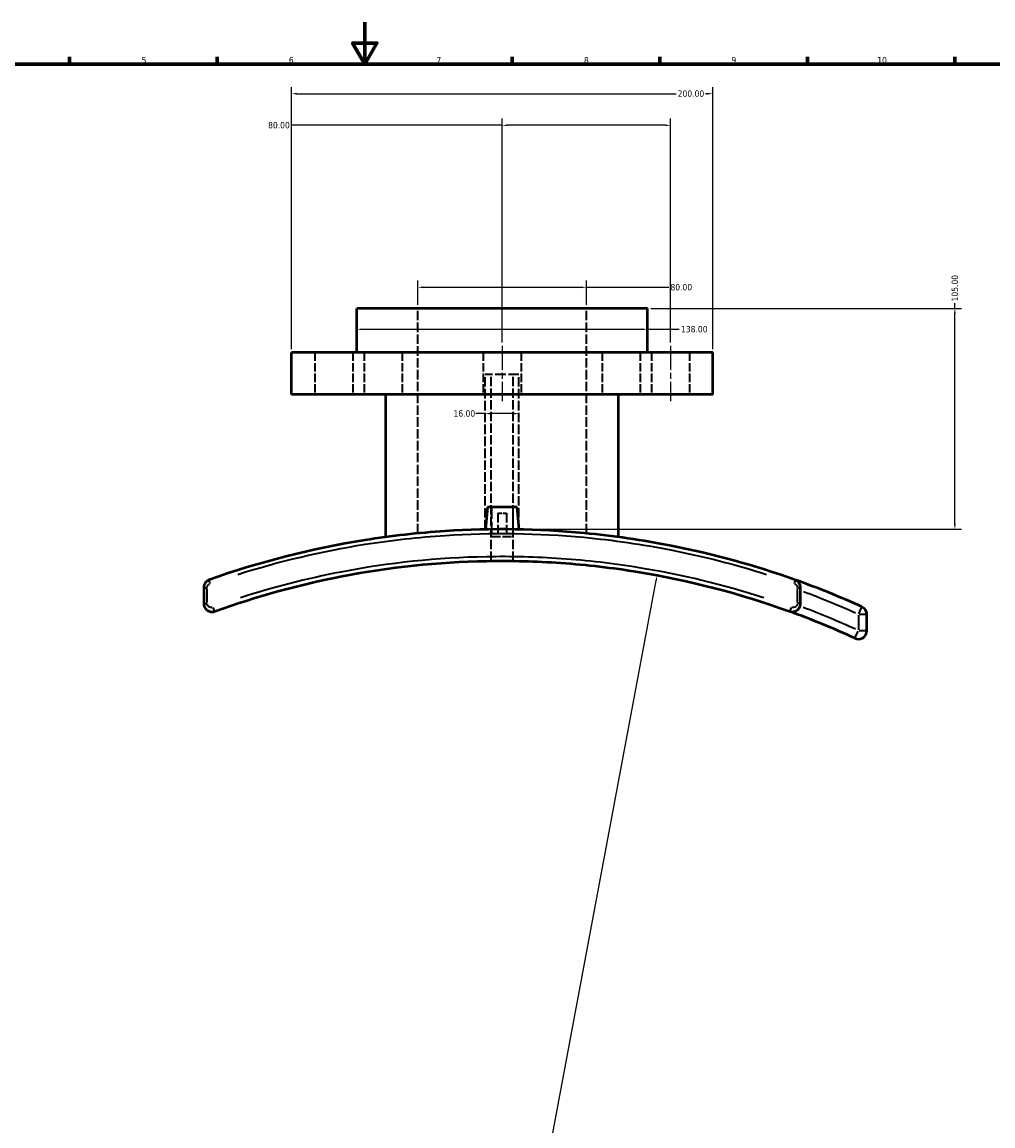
# Model space of a CAD drawing. Header units: millimetres. Extents: x -203 to 1362, y -455 to 1155.
# Tile 4 of 8: x 258 to 719, y 69 to 594. Entities that reach past the tile are written whole.
import ezdxf

# ---------------------------------------------------------------- set-up
doc = ezdxf.new("R2010")
doc.units = ezdxf.units.MM
doc.linetypes.add('CHAIN', pattern=[0.3543, 0.2362, -0.0295, 0.0591, -0.0295])
doc.linetypes.add('DASHED', pattern=[0.2068, 0.1655, -0.0413])
for name, color, linetype, lineweight in [('Border (ANSI)', 7, 'Continuous', 70), ('Centerline (ANSI)', 7, 'Continuous', 25), ('Dimension (ANSI)', 7, 'Continuous', 25), ('Hidden (ANSI)', 7, 'DASHED', 35), ('Visible (ANSI)', 7, 'Continuous', 50), ('Visible Narrow (ANSI)', 7, 'Continuous', 35)]:
    doc.layers.add(name, color=color, linetype=linetype, lineweight=lineweight)
doc.styles.add('Note Text (ANSI)', font='tahoma.ttf')
doc.dimstyles.new('Default - mm (ANSI)', dxfattribs={"dimtxt": 3.048, "dimasz": 2.5, "dimexe": 3.175, "dimexo": 1.6002, "dimgap": 0.8, "dimtad": 0, "dimtoh": 1, "dimrnd": 1e-08, "dimzin": 4, "dimdsep": 46, "dimtxsty": 'Note Text (ANSI)', "dimcen": 0.09, "dimdle": 10, "dimclrd": 256, "dimclre": 256, "dimclrt": 256, "dimadec": 1, "dimazin": 1, "dimtfac": 1, "dimtofl": 0, "dimtmove": 0, "dimatfit": 3, "dimfxl": 1, "dimtolj": 1, "dimtzin": 4, "dimlwd": -1, "dimlwe": -1, "dimarcsym": 0})

# ---------------------------------------------------------------- blocks, each defined once
blk = doc.blocks.new('Borders Default Border')
at = {"layer": 'Border (ANSI)'}
for p, q in [((280.33, 574), (280.33, 577.45)), ((350.42, 574), (350.42, 577.45)), ((490.58, 574), (490.58, 577.45)), ((560.67, 574), (560.67, 577.45)), ((630.75, 574), (630.75, 577.45)), ((700.83, 574), (700.83, 577.45))]:
    blk.add_line(p, q, dxfattribs=at)
at = {"layer": 'Border (ANSI)', "flags": 128}
for points in [[(420.5, 594), (420.5, 574), (414.73, 584), (426.27, 584), (420.5, 574)], [(20, 20), (20, 574), (821, 574), (821, 20), (20, 20)]]:
    blk.add_lwpolyline(points, dxfattribs=at)
at = {"layer": 'Border (ANSI)', "attachment_point": 7, "style": 'Note Text (ANSI)'}
for s, insert, char_height in [('5', (314.48, 574.34), 3.05), ('6', (384.49, 574.34), 3.05), ('7', (454.6, 574.4), 3.05), ('8', (524.63, 574.33), 3.05), ('9', (594.7, 574.34), 3.05), ('10', (663.96, 574.34), 3.048)]:
    blk.add_mtext(s, dxfattribs=dict(at, insert=insert, char_height=char_height))
blk = doc.blocks.new('*D6')
at = {"layer": 'Defpoints', "color": 0, "transparency": 16777216}
for p in [(559.43, 331.1), (412.13, -455.22)]:
    blk.add_point(p, dxfattribs=at)
at = {"layer": 'Dimension (ANSI)', "transparency": 16777216}
for p, q in [((506.01, 45.9), (558.97, 328.65)), ((509.23, 45.9), (506.01, 45.9))]:
    blk.add_line(p, q, dxfattribs=at)
blk.add_solid([(558.56, 328.72), (559.38, 328.57), (559.43, 331.1)], dxfattribs=at)
at = {"layer": 'Dimension (ANSI)', "transparency": 16777216, "insert": (510.03, 47.54), "char_height": 3.048, "attachment_point": 1, "style": 'Note Text (ANSI)'}
blk.add_mtext('\\A1;∅800.00', dxfattribs=at)
blk = doc.blocks.new('*D7')
at = {"layer": 'Defpoints', "color": 0, "transparency": 16777216}
for p in [(554.78, 457.94), (700.83, 457.94), (485.78, 352.94)]:
    blk.add_point(p, dxfattribs=at)
at = {"layer": 'Dimension (ANSI)', "transparency": 16777216}
for p, q in [((556.38, 457.94), (704, 457.94)), ((700.83, 457.94), (700.83, 460.44)), ((700.83, 355.44), (700.83, 455.44)), ((487.38, 352.94), (704, 352.94))]:
    blk.add_line(p, q, dxfattribs=at)
for points in [[(700.41, 455.44), (701.25, 455.44), (700.83, 457.94)], [(700.41, 355.44), (701.25, 355.44), (700.83, 352.94)]]:
    blk.add_solid(points, dxfattribs=at)
at = {"layer": 'Dimension (ANSI)', "transparency": 16777216, "insert": (699.24, 461.24), "char_height": 3.048, "attachment_point": 1, "rotation": 90, "style": 'Note Text (ANSI)'}
blk.add_mtext('\\A1;105.00', dxfattribs=at)
blk = doc.blocks.new('*D8')
at = {"layer": 'Defpoints', "color": 0, "transparency": 16777216}
for p in [(485.78, 544.94), (485.78, 440.12), (565.78, 440.12)]:
    blk.add_point(p, dxfattribs=at)
at = {"layer": 'Dimension (ANSI)', "transparency": 16777216}
for p, q in [((485.78, 441.72), (485.78, 548.12)), ((565.78, 441.72), (565.78, 548.12)), ((485.78, 544.94), (385.54, 544.94)), ((563.28, 544.94), (488.28, 544.94))]:
    blk.add_line(p, q, dxfattribs=at)
for points in [[(488.28, 545.36), (488.28, 544.53), (485.78, 544.94)], [(563.28, 545.36), (563.28, 544.53), (565.78, 544.94)]]:
    blk.add_solid(points, dxfattribs=at)
at = {"layer": 'Dimension (ANSI)', "transparency": 16777216, "insert": (374.63, 546.54), "char_height": 3.048, "attachment_point": 1, "style": 'Note Text (ANSI)'}
blk.add_mtext('\\A1;80.00', dxfattribs=at)
blk = doc.blocks.new('*D9')
at = {"layer": 'Defpoints', "color": 0, "transparency": 16777216}
for p in [(525.78, 467.94), (445.78, 457.94), (525.78, 457.94)]:
    blk.add_point(p, dxfattribs=at)
at = {"layer": 'Dimension (ANSI)', "transparency": 16777216}
for p, q in [((445.78, 459.54), (445.78, 471.12)), ((448.28, 467.94), (523.28, 467.94)), ((525.78, 459.54), (525.78, 471.12)), ((525.78, 467.94), (564.93, 467.94))]:
    blk.add_line(p, q, dxfattribs=at)
for points in [[(448.28, 468.36), (448.28, 467.53), (445.78, 467.94)], [(523.28, 468.36), (523.28, 467.53), (525.78, 467.94)]]:
    blk.add_solid(points, dxfattribs=at)
at = {"layer": 'Dimension (ANSI)', "transparency": 16777216, "insert": (565.73, 469.54), "char_height": 3.048, "attachment_point": 1, "style": 'Note Text (ANSI)'}
blk.add_mtext('\\A1;80.00', dxfattribs=at)
blk = doc.blocks.new('*D10')
at = {"layer": 'Defpoints', "color": 0, "transparency": 16777216}
for p in [(585.78, 559.94), (385.78, 436.94), (585.78, 436.94)]:
    blk.add_point(p, dxfattribs=at)
at = {"layer": 'Dimension (ANSI)', "transparency": 16777216}
for p, q in [((385.78, 438.54), (385.78, 563.12)), ((585.78, 438.54), (585.78, 563.12)), ((388.28, 559.94), (568.37, 559.94)), ((583.28, 559.94), (582.29, 559.94))]:
    blk.add_line(p, q, dxfattribs=at)
for points in [[(388.28, 560.36), (388.28, 559.53), (385.78, 559.94)], [(583.28, 560.36), (583.28, 559.53), (585.78, 559.94)]]:
    blk.add_solid(points, dxfattribs=at)
at = {"layer": 'Dimension (ANSI)', "transparency": 16777216, "insert": (569.17, 561.53), "char_height": 3.048, "attachment_point": 1, "style": 'Note Text (ANSI)'}
blk.add_mtext('\\A1;200.00', dxfattribs=at)
blk = doc.blocks.new('*D11')
at = {"layer": 'Defpoints', "color": 0, "transparency": 16777216}
for p in [(416.78, 448), (554.78, 448), (554.78, 448)]:
    blk.add_point(p, dxfattribs=at)
at = {"layer": 'Dimension (ANSI)', "transparency": 16777216}
for p, q in [((419.28, 448), (552.28, 448)), ((554.78, 448), (569.94, 448))]:
    blk.add_line(p, q, dxfattribs=at)
for points in [[(419.28, 448.42), (419.28, 447.58), (416.78, 448)], [(552.28, 448.42), (552.28, 447.58), (554.78, 448)]]:
    blk.add_solid(points, dxfattribs=at)
at = {"layer": 'Dimension (ANSI)', "transparency": 16777216, "insert": (570.74, 449.59), "char_height": 3.048, "attachment_point": 1, "style": 'Note Text (ANSI)'}
blk.add_mtext('\\A1;138.00', dxfattribs=at)
blk = doc.blocks.new('*D14')
at = {"layer": 'Defpoints', "color": 0, "transparency": 16777216}
for p in [(477.78, 407.93), (493.78, 407.93), (493.78, 407.93)]:
    blk.add_point(p, dxfattribs=at)
at = {"layer": 'Dimension (ANSI)', "transparency": 16777216}
for p, q in [((477.78, 407.93), (473.27, 407.93)), ((491.28, 407.93), (480.28, 407.93))]:
    blk.add_line(p, q, dxfattribs=at)
for points in [[(480.28, 408.35), (480.28, 407.51), (477.78, 407.93)], [(491.28, 408.35), (491.28, 407.51), (493.78, 407.93)]]:
    blk.add_solid(points, dxfattribs=at)
at = {"layer": 'Dimension (ANSI)', "transparency": 16777216, "insert": (462.68, 409.52), "char_height": 3.048, "attachment_point": 1, "style": 'Note Text (ANSI)'}
blk.add_mtext('\\A1;16.00', dxfattribs=at)

msp = doc.modelspace()

# ---------------------------------------------------------------- linework, layer by layer
at = {"layer": 'Centerline (ANSI)', "linetype": 'CHAIN', "ltscale": 48.391193}
for p, q in [((485.784, 440.117), (485.784, 413.767)), ((565.784, 440.117), (565.784, 413.767))]:
    msp.add_line(p, q, dxfattribs=at)
at = {"layer": 'Hidden (ANSI)', "ltscale": 27.214754}
for p, q in [((445.784, 351.01), (445.784, 457.942)), ((525.784, 351.01), (525.784, 457.942))]:
    msp.add_line(p, q, dxfattribs=at)
at = {"layer": 'Hidden (ANSI)', "ltscale": 24.17795}
for p, q in [((396.784, 436.942), (396.784, 416.942)), ((414.784, 436.942), (414.784, 416.942)), ((420.216, 436.942), (420.216, 416.942)), ((438.216, 436.942), (438.216, 416.942)), ((476.784, 436.942), (476.784, 416.942)), ((494.784, 436.942), (494.784, 416.942)), ((533.353, 436.942), (533.353, 416.942)), ((551.353, 436.942), (551.353, 416.942)), ((556.784, 436.942), (556.784, 416.942)), ((574.784, 436.942), (574.784, 416.942))]:
    msp.add_line(p, q, dxfattribs=at)
at = {"layer": 'Hidden (ANSI)', "ltscale": 30.382908}
msp.add_line((493.784, 426.442), (477.784, 426.442), dxfattribs=at)
at = {"layer": 'Hidden (ANSI)', "ltscale": 27.368366}
for p, q in [((477.784, 352.865), (477.784, 426.442)), ((493.784, 352.865), (493.784, 426.442))]:
    msp.add_line(p, q, dxfattribs=at)
at = {"layer": 'Hidden (ANSI)', "ltscale": 26.757072}
for p, q in [((480.584, 337.908), (480.584, 426.442)), ((490.984, 337.908), (490.984, 426.442))]:
    msp.add_line(p, q, dxfattribs=at)
at = {"layer": 'Hidden (ANSI)', "ltscale": 33.849129}
for p, q in [((480.784, 363.542), (480.784, 349.542)), ((490.784, 363.542), (490.784, 349.542))]:
    msp.add_line(p, q, dxfattribs=at)
at = {"layer": 'Hidden (ANSI)', "ltscale": 11.961675}
msp.add_line((483.784, 360.542), (487.784, 360.542), dxfattribs=at)
at = {"layer": 'Hidden (ANSI)', "ltscale": 26.595745}
for p, q in [((483.784, 360.542), (483.784, 349.542)), ((487.784, 360.542), (487.784, 349.542))]:
    msp.add_line(p, q, dxfattribs=at)
at = {"layer": 'Hidden (ANSI)', "ltscale": 25.31909}
msp.add_line((480.784, 349.542), (490.784, 349.542), dxfattribs=at)
at = {"layer": 'Visible (ANSI)'}
for p, q in [((554.784, 457.942), (416.784, 457.942)), ((416.784, 436.942), (416.784, 457.942)), ((554.784, 436.942), (554.784, 457.942)), ((585.784, 436.942), (385.784, 436.942)), ((385.784, 416.942), (385.784, 436.942)), ((585.784, 416.942), (585.784, 436.942)), ((585.784, 416.942), (385.784, 416.942)), ((430.584, 349.254), (430.584, 416.942)), ((540.984, 349.254), (540.984, 416.942)), ((478.784, 363.542), (477.85, 352.866)), ((478.784, 363.542), (492.784, 363.542)), ((492.784, 363.542), (493.718, 352.866)), ((344.034, 325.17), (344.034, 317.732)), ((627.534, 317.732), (627.534, 325.17)), ((659.034, 304.78), (659.034, 312.475))]:
    msp.add_line(p, q, dxfattribs=at)
for centre, radius, start, end in [((485.784, -62.058), 415, 65.68201, 70.41784), ((655.034, 312.475), 4, 0, 65.68201), ((485.784, -62.058), 400, 65.23259, 70.0643), ((655.034, 304.78), 4, 245.23259, 0)]:
    msp.add_arc(centre, radius, start, end, dxfattribs=at)
for points, knots in [([(624.875, 328.939), (605.816, 335.719), (586.12, 341.15), (552.402, 347.795), (538.596, 349.804), (502.813, 353.175), (480.701, 353.494), (445.933, 351.223), (433.175, 349.792), (395.25, 343.755), (370.474, 337.398), (346.694, 328.939)], [-28.4213047, -28.4213047, -28.4213047, -28.4213047, -22.2653376, -22.2653376, -18.0912102, -18.0912102, -11.517132, -11.517132, -7.6808821, -7.6808821, 0, 0, 0, 0]), ([(349.398, 313.972), (368.925, 321.054), (389.15, 326.663), (432.299, 335.012), (455.3, 337.444), (490.134, 338.092), (501.927, 337.789), (525.949, 336.11), (538.174, 334.686), (574.912, 328.684), (599.034, 322.364), (622.171, 313.972)], [-28.1596649, -28.1596649, -28.1596649, -28.1596649, -21.7792889, -21.7792889, -14.8265248, -14.8265248, -11.2742226, -11.2742226, -7.560002, -7.560002, 0, 0, 0, 0]), ([(346.694, 328.939), (346.266, 328.787), (345.864, 328.561), (345.105, 327.944), (344.764, 327.533), (344.322, 326.714), (344.184, 326.327), (344.059, 325.679), (344.034, 325.424), (344.034, 325.17)], [-0.24780305, -0.24780305, -0.24780305, -0.24780305, -0.17844043, -0.17844043, -0.09913357, -0.09913357, -0.0381283, -0.0381283, 0, 0, 0, 0]), ([(627.534, 325.17), (627.534, 325.56), (627.477, 325.951), (627.185, 326.92), (626.864, 327.472), (626.005, 328.378), (625.464, 328.729), (624.875, 328.939)], [-0.24780305, -0.24780305, -0.24780305, -0.24780305, -0.18927536, -0.18927536, -0.09563106, -0.09563106, 0, 0, 0, 0]), ([(344.034, 317.732), (344.034, 317.129), (344.174, 316.526), (344.753, 315.333), (345.248, 314.774), (346.31, 314.081), (346.832, 313.878), (347.789, 313.718), (348.215, 313.714), (348.893, 313.817), (349.15, 313.882), (349.398, 313.972)], [-0.38858661, -0.38858661, -0.38858661, -0.38858661, -0.29804305, -0.29804305, -0.18890052, -0.18890052, -0.10494473, -0.10494473, -0.04036336, -0.04036336, 0, 0, 0, 0]), ([(622.171, 313.972), (622.829, 313.733), (623.548, 313.672), (624.899, 313.913), (625.532, 314.201), (626.464, 314.959), (626.805, 315.37), (627.247, 316.189), (627.385, 316.576), (627.51, 317.224), (627.534, 317.478), (627.534, 317.732)], [-0.38858654, -0.38858654, -0.38858654, -0.38858654, -0.28154359, -0.28154359, -0.17844312, -0.17844312, -0.09913507, -0.09913507, -0.03812887, -0.03812887, 0, 0, 0, 0])]:
    msp.add_open_spline(points, degree=3, knots=knots, dxfattribs=at)
at = {"layer": 'Visible Narrow (ANSI)'}
for p, q in [((344.039, 325.17), (345.488, 325.17)), ((345.621, 318.104), (345.621, 324.798)), ((625.948, 324.798), (625.948, 318.104)), ((627.53, 325.17), (626.081, 325.17)), ((344.039, 317.732), (345.488, 317.732)), ((627.53, 317.732), (626.081, 317.732)), ((655.164, 312.761), (656.677, 316.109)), ((655.034, 312.091), (655.034, 305.165)), ((659.022, 312.475), (655.348, 312.475)), ((653.364, 301.159), (654.903, 304.495)), ((655.348, 304.78), (659.022, 304.78))]:
    msp.add_line(p, q, dxfattribs=at)
for radius, start, end in [(411, 65.88915, 69.61774), (404, 65.44581, 69.28379)]:
    msp.add_arc((485.784, -62.058), radius, start, end, dxfattribs=at)
for centre, major_axis, ratio, start_param, end_param in [((347.364, 327.055), (-0.67, 1.884), 0.193587, 0.075102, 1.4269376), ((624.205, 327.055), (0.67, 1.884), 0.193587, 4.8562477, 6.2080833), ((348.716, 315.852), (0.682, -1.88), 0.1912781, 4.7251265, 6.2011822), ((622.852, 315.852), (-0.682, -1.88), 0.1912781, 0.0820031, 1.5580588)]:
    msp.add_ellipse(centre, major_axis=major_axis, ratio=ratio, start_param=start_param, end_param=end_param, dxfattribs=at)
for points, knots in [([(360.228, 331.511), (379.858, 337.735), (400.09, 342.541), (433.273, 347.807), (446.008, 349.232), (480.71, 351.491), (502.781, 351.173), (538.497, 347.819), (552.278, 345.82), (581.303, 340.117), (596.494, 336.219), (611.342, 331.511)], [1.4210652, 1.4210652, 1.4210652, 1.4210652, 7.6808821, 7.6808821, 11.517132, 11.517132, 18.0912102, 18.0912102, 22.2653376, 22.2653376, 27.0002394, 27.0002394, 27.0002394, 27.0002394]), ([(610.128, 320.346), (590.863, 326.572), (570.998, 331.391), (538.591, 336.669), (526.269, 338.101), (502.056, 339.788), (490.169, 340.092), (455.057, 339.442), (431.872, 336.997), (392.972, 329.493), (377.011, 325.379), (361.44, 320.346)], [1.4079832, 1.4079832, 1.4079832, 1.4079832, 7.560002, 7.560002, 11.2742226, 11.2742226, 14.8265248, 14.8265248, 21.7792889, 21.7792889, 26.7516816, 26.7516816, 26.7516816, 26.7516816]), ([(345.624, 325.294), (345.63, 325.38), (345.641, 325.465), (345.695, 325.749), (345.765, 325.942), (345.986, 326.352), (346.158, 326.557), (346.506, 326.84), (346.668, 326.937), (346.841, 327.01)], [0.01239015, 0.01239015, 0.01239015, 0.01239015, 0.0381283, 0.0381283, 0.09913357, 0.09913357, 0.17844043, 0.17844043, 0.23541289, 0.23541289, 0.23541289, 0.23541289]), ([(624.728, 327.01), (624.98, 326.903), (625.21, 326.745), (625.612, 326.321), (625.773, 326.045), (625.908, 325.6), (625.935, 325.448), (625.944, 325.294)], [0.01239015, 0.01239015, 0.01239015, 0.01239015, 0.09563106, 0.09563106, 0.18927536, 0.18927536, 0.23541289, 0.23541289, 0.23541289, 0.23541289]), ([(348.128, 315.796), (348.061, 315.779), (347.994, 315.765), (347.717, 315.723), (347.503, 315.725), (347.024, 315.805), (346.762, 315.907), (346.229, 316.253), (345.981, 316.533), (345.719, 317.071), (345.653, 317.303), (345.63, 317.538)], [0.01942933, 0.01942933, 0.01942933, 0.01942933, 0.04036336, 0.04036336, 0.10494473, 0.10494473, 0.18890052, 0.18890052, 0.29804305, 0.29804305, 0.36915728, 0.36915728, 0.36915728, 0.36915728]), ([(625.939, 317.538), (625.933, 317.476), (625.924, 317.415), (625.873, 317.154), (625.804, 316.961), (625.582, 316.551), (625.411, 316.346), (624.944, 315.967), (624.627, 315.823), (624.012, 315.713), (623.719, 315.725), (623.441, 315.796)], [0.01942933, 0.01942933, 0.01942933, 0.01942933, 0.03812887, 0.03812887, 0.09913507, 0.09913507, 0.17844312, 0.17844312, 0.28154359, 0.28154359, 0.36915721, 0.36915721, 0.36915721, 0.36915721])]:
    msp.add_open_spline(points, degree=3, knots=knots, dxfattribs=at)

# ---------------------------------------------------------------- block references
msp.add_blockref('Borders Default Border', (0, 0))

# ---------------------------------------------------------------- dimensions: what is measured, and where the dimension line sits
at = {"layer": 'Dimension (ANSI)'}
for base, p1, p2, override, picture, middle in [((585.784, 559.942), (385.784, 436.942), (585.784, 436.942), {"dimtoh": 0, "dimdec": 2, "dimtp": 0, "dimtm": 0, "dimtdec": 2, "dimatfit": 1}, '*D10', (575.332, 559.942)), ((525.784, 467.942), (445.784, 457.942), (525.784, 457.942), {"dimtoh": 0, "dimdec": 2, "dimtp": 0, "dimtm": 0, "dimtdec": 2, "dimatfit": 2}, '*D9', (570.784, 467.942)), ((554.784, 447.999), (416.784, 447.999), (554.784, 447.999), {"dimtoh": 0, "dimdec": 2, "dimse1": 1, "dimse2": 1, "dimtp": 0, "dimtm": 0, "dimtdec": 2, "dimatfit": 2}, '*D11', (576.784, 447.999)), ((493.784, 407.93), (477.784, 407.93), (493.784, 407.93), {"dimtoh": 0, "dimdec": 2, "dimse1": 1, "dimse2": 1, "dimtp": 0, "dimtm": 0, "dimtdec": 2, "dimatfit": 2}, '*D14', (467.571, 407.93))]:
    dim = msp.add_linear_dim(base=base, p1=p1, p2=p2, dimstyle='Default - mm (ANSI)', override=override, dxfattribs=at)
    dim.commit()
    dim.dimension.update_dxf_attribs({"geometry": picture, "text_midpoint": middle, "dimtype": 160})
for base, p1, p2, angle, picture, middle in [((485.784, 544.942), (565.784, 440.117), (485.784, 440.117), 180, '*D8', (379.685, 544.942)), ((700.828, 457.942), (485.784, 352.94), (554.784, 457.942), 90, '*D7', (700.828, 467.281))]:
    dim = msp.add_linear_dim(base=base, p1=p1, p2=p2, angle=angle, dimstyle='Default - mm (ANSI)', override={"dimtoh": 0, "dimdec": 2, "dimtp": 0, "dimtm": 0, "dimtdec": 2, "dimatfit": 2}, dxfattribs=at)
    dim.commit()
    dim.dimension.update_dxf_attribs({"geometry": picture, "text_midpoint": middle, "dimtype": 160})
dim = msp.add_diameter_dim_2p(p1=(412.135, -455.22), p2=(559.434, 331.103), dimstyle='Default - mm (ANSI)', override={"dimtih": 1, "dimdec": 2, "dimlfac": 1, "dimtp": 0, "dimtm": 0, "dimtdec": 2}, dxfattribs=at)
dim.commit()
dim.dimension.update_dxf_attribs({"geometry": '*D6', "text_midpoint": (517.868, 45.895), "dimtype": 163})

doc.saveas('drawing.dxf')
